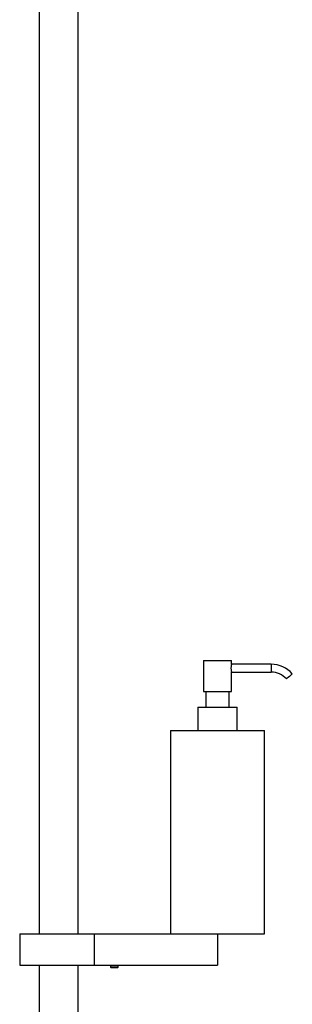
# Model space of a CAD drawing. Header units: millimetres. Extents: x 4159.94 to 4160.24, y 1931.48 to 1933.82.
# Tile 2 of 10: x 4160.06 to 4160.24, y 1932.56 to 1933.19. Entities that reach past the tile are written whole.
import ezdxf

# ---------------------------------------------------------------- set-up
doc = ezdxf.new("R2010")
doc.units = ezdxf.units.MM
doc.layers.add('SANINDUSA', color=3, linetype='Continuous')

msp = doc.modelspace()

# ---------------------------------------------------------------- linework, layer by layer
at = {"layer": 'SANINDUSA'}
for p, q in [((4160.09975, 1932.6088), (4160.09975, 1933.23814)), ((4160.07475, 1933.2355), (4160.07475, 1932.6088)), ((4160.17975, 1932.7838), (4160.17975, 1932.7638)), ((4160.17975, 1932.7838), (4160.19775, 1932.7838)), ((4160.19775, 1932.7813), (4160.19775, 1932.7838)), ((4160.22313, 1932.7813), (4160.19775, 1932.7813)), ((4160.22313, 1932.7813), (4160.22313, 1932.7763)), ((4160.19774, 1932.7763), (4160.22313, 1932.7763)), ((4160.19775, 1932.7638), (4160.19775, 1932.77633)), ((4160.17975, 1932.7638), (4160.19775, 1932.7638)), ((4160.18125, 1932.7638), (4160.18125, 1932.7538)), ((4160.19625, 1932.7538), (4160.19625, 1932.7638)), ((4160.17625, 1932.7538), (4160.17625, 1932.7388)), ((4160.17625, 1932.7538), (4160.20125, 1932.7538)), ((4160.20125, 1932.7388), (4160.20125, 1932.7538)), ((4160.15875, 1932.7388), (4160.15875, 1932.6088)), ((4160.15875, 1932.7388), (4160.21875, 1932.7388)), ((4160.21875, 1932.6088), (4160.21875, 1932.7388)), ((4160.06225, 1932.6088), (4160.06225, 1932.5888)), ((4160.06225, 1932.6088), (4160.11014, 1932.6088)), ((4160.11014, 1932.5888), (4160.11014, 1932.6088)), ((4160.11014, 1932.6088), (4160.16047, 1932.6088)), ((4160.16047, 1932.6088), (4160.21875, 1932.6088)), ((4160.18875, 1932.6088), (4160.18875, 1932.5888)), ((4160.06225, 1932.5888), (4160.11014, 1932.5888)), ((4160.07475, 1932.5888), (4160.07475, 1932.332)), ((4160.09975, 1932.332), (4160.09975, 1932.5888)), ((4160.11014, 1932.5888), (4160.18875, 1932.5888)), ((4160.12025, 1932.5888), (4160.12025, 1932.58735)), ((4160.12025, 1932.58735), (4160.12069, 1932.5871)), ((4160.12525, 1932.58735), (4160.12025, 1932.58735)), ((4160.1248, 1932.5871), (4160.12069, 1932.5871)), ((4160.1248, 1932.5871), (4160.12525, 1932.58735)), ((4160.12525, 1932.58735), (4160.12525, 1932.5888))]:
    msp.add_line(p, q, dxfattribs=at)
at = {"layer": 'SANINDUSA', "flags": 128}
msp.add_lwpolyline([(4160.23662, 1932.77518), (4160.23647, 1932.77506), (4160.23607, 1932.7747), (4160.23546, 1932.77417), (4160.23474, 1932.77354), (4160.23402, 1932.77291), (4160.23341, 1932.77237), (4160.233, 1932.77202), (4160.23285, 1932.77189), (4160.23285, 1932.77189)], dxfattribs=at)
at = {"layer": 'SANINDUSA'}
for radius in [0.01792, 0.01292]:
    msp.add_arc((4160.22313, 1932.76338), radius, 41.20113, 90, dxfattribs=at)
msp.add_open_spline([(4160.19775, 1932.7813), (4160.19774, 1932.78127), (4160.19773, 1932.78122), (4160.19762, 1932.78081), (4160.1975, 1932.78019), (4160.1974, 1932.77941), (4160.19739, 1932.77856), (4160.19745, 1932.77775), (4160.19756, 1932.77706), (4160.19768, 1932.77656), (4160.19775, 1932.7763), (4160.19774, 1932.77633), (4160.19774, 1932.77633)], degree=3, knots=[0, 0, 0, 0, 0.10462, 0.209143, 0.316032, 0.424893, 0.531083, 0.634055, 0.738309, 0.846254, 0.954704, 1, 1, 1, 1], dxfattribs=at)

doc.saveas('drawing.dxf')
